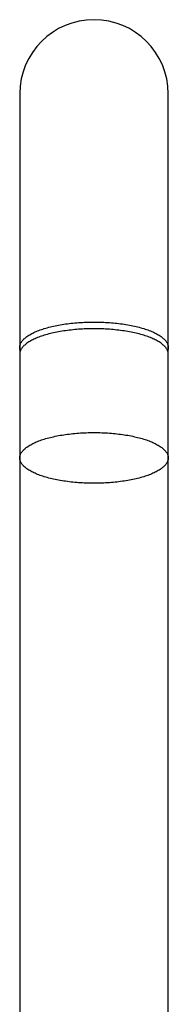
# Model space of a CAD drawing. Header units: millimetres. Extents: x 8 to 801, y 12 to 763.
# Tile 13 of 14: x 369 to 392, y 612 to 763. Entities that reach past the tile are written whole.
import ezdxf

# ---------------------------------------------------------------- set-up
doc = ezdxf.new("R2010")
doc.units = ezdxf.units.MM

msp = doc.modelspace()

# ---------------------------------------------------------------- linework, layer by layer
at = {"color": 7, "linetype": 'Continuous', "lineweight": 30}
for p, q in [((369.4, 751.6), (369.4, 725.28)), ((392.2, 725.28), (392.2, 751.6)), ((369.4, 725.28), (369.4, 712.57)), ((392.2, 712.57), (392.2, 725.28)), ((369.4, 712.57), (369.4, 711.6)), ((392.2, 711.6), (392.2, 712.57)), ((369.4, 711.6), (369.4, 711.55)), ((369.4, 711.55), (369.4, 695.57)), ((392.2, 711.55), (392.2, 711.6)), ((392.2, 695.57), (392.2, 711.55)), ((369.4, 695.57), (369.4, 560)), ((392.2, 560), (392.2, 695.57))]:
    msp.add_line(p, q, dxfattribs=at)
at = {"color": 7, "linetype": 'Continuous', "lineweight": 30, "flags": 128}
for points in [[(369.5, 712.06), (369.5, 712.07), (369.46, 712.17), (369.43, 712.27), (369.41, 712.37), (369.4, 712.47), (369.4, 712.57), (369.4, 712.68), (369.41, 712.78), (369.43, 712.88), (369.46, 712.98), (369.5, 713.08), (369.54, 713.18), (369.59, 713.29), (369.65, 713.39), (369.71, 713.48), (369.79, 713.58), (369.87, 713.68), (369.96, 713.78), (370.05, 713.88), (370.16, 713.97), (370.27, 714.07), (370.38, 714.16), (370.51, 714.25), (370.64, 714.34), (370.78, 714.44), (370.93, 714.52), (371.08, 714.61), (371.24, 714.7), (371.4, 714.78), (371.58, 714.87), (371.75, 714.95), (371.94, 715.03), (372.13, 715.11), (372.33, 715.18), (372.53, 715.26), (372.74, 715.33), (372.95, 715.4), (373.17, 715.47), (373.39, 715.54), (373.62, 715.6), (373.86, 715.67), (374.1, 715.73), (374.34, 715.79), (374.59, 715.84), (374.84, 715.9), (375.1, 715.95), (375.36, 716), (375.62, 716.05), (375.89, 716.09), (376.16, 716.14), (376.44, 716.18), (376.71, 716.21), (376.99, 716.25), (377.28, 716.28), (377.56, 716.31), (377.85, 716.34), (378.14, 716.37), (378.43, 716.39), (378.72, 716.41), (379.02, 716.43), (379.31, 716.44), (379.61, 716.45), (379.9, 716.46), (380.2, 716.47), (380.5, 716.47), (380.8, 716.47)], [(392.2, 711.55), (392.19, 711.65), (392.18, 711.75), (392.16, 711.85), (392.14, 711.95), (392.1, 712.06), (392.06, 712.16), (392.01, 712.26), (391.95, 712.36), (391.88, 712.46), (391.81, 712.56), (391.73, 712.65), (391.64, 712.75), (391.54, 712.85), (391.44, 712.94), (391.33, 713.04), (391.21, 713.13), (391.09, 713.22), (390.96, 713.32), (390.82, 713.41), (390.67, 713.5), (390.52, 713.58), (390.36, 713.67), (390.19, 713.75), (390.02, 713.84), (389.84, 713.92), (389.66, 714), (389.47, 714.08), (389.27, 714.16), (389.07, 714.23), (388.86, 714.3), (388.65, 714.37), (388.43, 714.44), (388.2, 714.51), (387.97, 714.58), (387.74, 714.64), (387.5, 714.7), (387.26, 714.76), (387.01, 714.82), (386.76, 714.87), (386.5, 714.92), (386.24, 714.97), (385.97, 715.02), (385.71, 715.07), (385.44, 715.11), (385.16, 715.15), (384.88, 715.19), (384.6, 715.22), (384.32, 715.25), (384.04, 715.28), (383.75, 715.31), (383.46, 715.34), (383.17, 715.36), (382.88, 715.38), (382.58, 715.4), (382.29, 715.41), (381.99, 715.42), (381.69, 715.43), (381.4, 715.44), (381.1, 715.44), (380.8, 715.45), (380.5, 715.44), (380.2, 715.44), (379.9, 715.43), (379.61, 715.42), (379.31, 715.41), (379.02, 715.4), (378.72, 715.38), (378.43, 715.36), (378.14, 715.34), (377.85, 715.31), (377.56, 715.28), (377.28, 715.25), (376.99, 715.22), (376.71, 715.19), (376.44, 715.15), (376.16, 715.11), (375.89, 715.07), (375.62, 715.02), (375.36, 714.97), (375.1, 714.92), (374.84, 714.87), (374.59, 714.82), (374.34, 714.76), (374.1, 714.7), (373.86, 714.64), (373.62, 714.58), (373.39, 714.51), (373.17, 714.44), (372.95, 714.37), (372.74, 714.3), (372.53, 714.23), (372.33, 714.16), (372.13, 714.08), (371.94, 714), (371.75, 713.92), (371.58, 713.84), (371.4, 713.75), (371.24, 713.67), (371.08, 713.58), (370.93, 713.5), (370.78, 713.41), (370.64, 713.32), (370.51, 713.22), (370.38, 713.13), (370.27, 713.04), (370.16, 712.94), (370.05, 712.85), (369.96, 712.75), (369.87, 712.65), (369.79, 712.56), (369.71, 712.46), (369.65, 712.36), (369.59, 712.26), (369.54, 712.16), (369.5, 712.06), (369.46, 711.95), (369.43, 711.85), (369.41, 711.75), (369.4, 711.65), (369.4, 711.55)], [(380.8, 716.47), (381.1, 716.47), (381.4, 716.47), (381.69, 716.46), (381.99, 716.45), (382.29, 716.44), (382.58, 716.43), (382.88, 716.41), (383.17, 716.39), (383.46, 716.37), (383.75, 716.34), (384.04, 716.31), (384.32, 716.28), (384.6, 716.25), (384.88, 716.21), (385.16, 716.18), (385.44, 716.14), (385.71, 716.09), (385.97, 716.05), (386.24, 716), (386.5, 715.95), (386.76, 715.9), (387.01, 715.84), (387.26, 715.79), (387.5, 715.73), (387.74, 715.67), (387.97, 715.6), (388.2, 715.54), (388.43, 715.47), (388.65, 715.4), (388.86, 715.33), (389.07, 715.26), (389.27, 715.18), (389.47, 715.11), (389.66, 715.03), (389.84, 714.95), (390.02, 714.87), (390.19, 714.78), (390.36, 714.7), (390.52, 714.61), (390.67, 714.52), (390.82, 714.44), (390.96, 714.34), (391.09, 714.25), (391.21, 714.16), (391.33, 714.07), (391.44, 713.97), (391.54, 713.88), (391.64, 713.78), (391.73, 713.68), (391.81, 713.58), (391.88, 713.48), (391.95, 713.39), (392.01, 713.29), (392.06, 713.18), (392.1, 713.08), (392.14, 712.98), (392.16, 712.88), (392.18, 712.78), (392.19, 712.68), (392.2, 712.57), (392.19, 712.47), (392.18, 712.37), (392.16, 712.27), (392.14, 712.17), (392.1, 712.07), (392.1, 712.06)], [(392.2, 695.57), (392.19, 695.47), (392.18, 695.37), (392.16, 695.27), (392.14, 695.16), (392.1, 695.06), (392.06, 694.96), (392.01, 694.86), (391.95, 694.76), (391.88, 694.66), (391.81, 694.56), (391.73, 694.46), (391.64, 694.37), (391.54, 694.27), (391.44, 694.17), (391.33, 694.08), (391.21, 693.99), (391.09, 693.89), (390.96, 693.8), (390.82, 693.71), (390.67, 693.62), (390.52, 693.53), (390.36, 693.45), (390.19, 693.36), (390.02, 693.28), (389.84, 693.2), (389.66, 693.12), (389.47, 693.04), (389.27, 692.96), (389.07, 692.89), (388.86, 692.81), (388.65, 692.74), (388.43, 692.67), (388.2, 692.61), (387.97, 692.54), (387.74, 692.48), (387.5, 692.42), (387.26, 692.36), (387.01, 692.3), (386.76, 692.25), (386.5, 692.19), (386.24, 692.14), (385.97, 692.1), (385.71, 692.05), (385.44, 692.01), (385.16, 691.97), (384.88, 691.93), (384.6, 691.9), (384.32, 691.86), (384.04, 691.83), (383.75, 691.81), (383.46, 691.78), (383.17, 691.76), (382.88, 691.74), (382.58, 691.72), (382.29, 691.71), (381.99, 691.69), (381.69, 691.68), (381.4, 691.68), (381.1, 691.67), (380.8, 691.67), (380.5, 691.67), (380.2, 691.68), (379.9, 691.68), (379.61, 691.69), (379.31, 691.71), (379.02, 691.72), (378.72, 691.74), (378.43, 691.76), (378.14, 691.78), (377.85, 691.81), (377.56, 691.83), (377.28, 691.86), (376.99, 691.9), (376.71, 691.93), (376.44, 691.97), (376.16, 692.01), (375.89, 692.05), (375.62, 692.1), (375.36, 692.14), (375.1, 692.19), (374.84, 692.25), (374.59, 692.3), (374.34, 692.36), (374.1, 692.42), (373.86, 692.48), (373.62, 692.54), (373.39, 692.61), (373.17, 692.67), (372.95, 692.74), (372.74, 692.81), (372.53, 692.89), (372.33, 692.96), (372.13, 693.04), (371.94, 693.12), (371.75, 693.2), (371.58, 693.28), (371.4, 693.36), (371.24, 693.45), (371.08, 693.53), (370.93, 693.62), (370.78, 693.71), (370.64, 693.8), (370.51, 693.89), (370.38, 693.99), (370.27, 694.08), (370.16, 694.17), (370.05, 694.27), (369.96, 694.37), (369.87, 694.46), (369.79, 694.56), (369.71, 694.66), (369.65, 694.76), (369.59, 694.86), (369.54, 694.96), (369.5, 695.06), (369.46, 695.16), (369.43, 695.27), (369.41, 695.37), (369.4, 695.47), (369.4, 695.57), (369.4, 695.67), (369.41, 695.78), (369.43, 695.88), (369.46, 695.98), (369.5, 696.08), (369.54, 696.18), (369.59, 696.28), (369.65, 696.38), (369.71, 696.48), (369.79, 696.58), (369.87, 696.68), (369.96, 696.78), (370.05, 696.87), (370.16, 696.97), (370.27, 697.06), (370.38, 697.16), (370.51, 697.25), (370.64, 697.34), (370.78, 697.43), (370.93, 697.52), (371.08, 697.61), (371.24, 697.7), (371.4, 697.78), (371.58, 697.86), (371.75, 697.95), (371.94, 698.03), (372.13, 698.1), (372.33, 698.18), (372.53, 698.26), (372.74, 698.33), (372.95, 698.4), (373.17, 698.47), (373.39, 698.54), (373.62, 698.6), (373.86, 698.66), (374.1, 698.73), (374.34, 698.78), (374.59, 698.84), (374.84, 698.9), (375.1, 698.95), (375.36, 699), (375.62, 699.05), (375.89, 699.09), (376.16, 699.13), (376.44, 699.17), (376.71, 699.21), (376.99, 699.25), (377.28, 699.28), (377.56, 699.31), (377.85, 699.34), (378.14, 699.36), (378.43, 699.39), (378.72, 699.41), (379.02, 699.42), (379.31, 699.44), (379.61, 699.45), (379.9, 699.46), (380.2, 699.47), (380.5, 699.47), (380.8, 699.47), (381.1, 699.47), (381.4, 699.47), (381.69, 699.46), (381.99, 699.45), (382.29, 699.44), (382.58, 699.42), (382.88, 699.41), (383.17, 699.39), (383.46, 699.36), (383.75, 699.34), (384.04, 699.31), (384.32, 699.28), (384.6, 699.25), (384.88, 699.21), (385.16, 699.17), (385.44, 699.13), (385.71, 699.09), (385.97, 699.05), (386.24, 699), (386.5, 698.95), (386.76, 698.9), (387.01, 698.84), (387.26, 698.78), (387.5, 698.73), (387.74, 698.66), (387.97, 698.6), (388.2, 698.54), (388.43, 698.47), (388.65, 698.4), (388.86, 698.33), (389.07, 698.26), (389.27, 698.18), (389.47, 698.1), (389.66, 698.03), (389.84, 697.95), (390.02, 697.86), (390.19, 697.78), (390.36, 697.7), (390.52, 697.61), (390.67, 697.52), (390.82, 697.43), (390.96, 697.34), (391.09, 697.25), (391.21, 697.16), (391.33, 697.06), (391.44, 696.97), (391.54, 696.87), (391.64, 696.78), (391.73, 696.68), (391.81, 696.58), (391.88, 696.48), (391.95, 696.38), (392.01, 696.28), (392.06, 696.18), (392.1, 696.08), (392.14, 695.98), (392.16, 695.88), (392.18, 695.78), (392.19, 695.67), (392.2, 695.57)]]:
    msp.add_lwpolyline(points, dxfattribs=at)
at = {"color": 7, "linetype": 'Continuous', "lineweight": 30}
for start, end in [(90, 180), (0, 90)]:
    msp.add_arc((380.8, 751.6), 11.4, start, end, dxfattribs=at)

doc.saveas('drawing.dxf')
